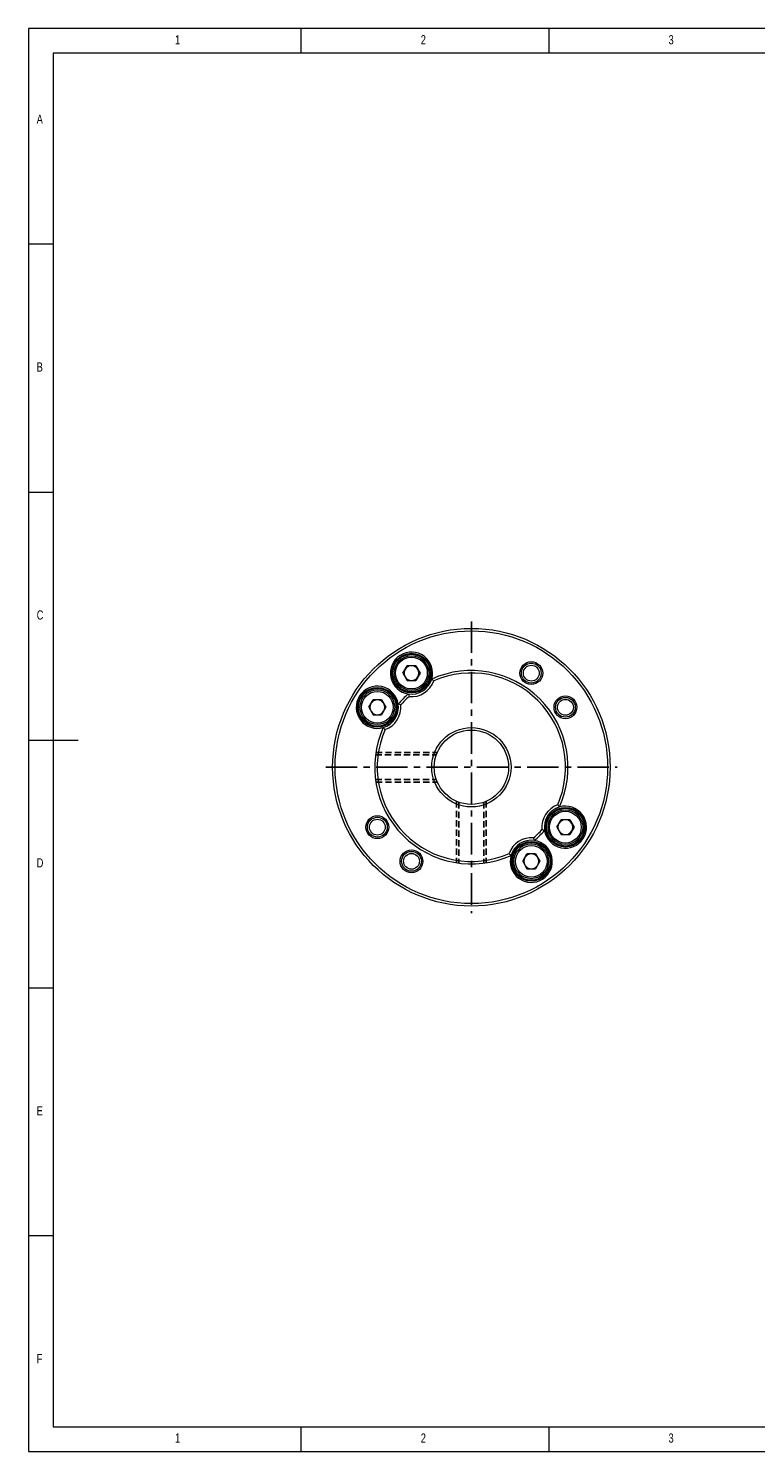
# Model space of a CAD drawing. Header units: millimetres. Extents: x 5 to 415, y 5 to 292.
# Tile 1 of 5: x 5 to 152, y 5 to 292. Entities that reach past the tile are written whole.
import ezdxf

# ---------------------------------------------------------------- set-up
doc = ezdxf.new("R2010")
doc.units = ezdxf.units.MM
doc.linetypes.add('CENTER', pattern=[10.16, 6.35, -1.27, 1.27, -1.27])
doc.linetypes.add('HIDDEN', pattern=[1.905, 1.27, -0.635])
doc.styles.add('SLDTEXTSTYLE0', font='TXT', dxfattribs={"width": 0.75})

msp = doc.modelspace()

# ---------------------------------------------------------------- linework, layer by layer
at = {"color": 7, "linetype": 'Continuous', "lineweight": 0}
for p, q in [((415, 292), (5, 292)), ((5, 292), (5, 5)), ((60, 287), (60, 292)), ((110, 292), (110, 287)), ((410, 287), (10, 287)), ((10, 287), (10, 10)), ((10, 248.5), (5, 248.5)), ((5, 198.5), (10, 198.5)), ((5, 148.5), (15, 148.5)), ((5, 98.5), (10, 98.5)), ((10, 48.5), (5, 48.5)), ((10, 10), (227.8, 10)), ((60, 5), (60, 10)), ((110, 10), (110, 5)), ((5, 5), (415, 5))]:
    msp.add_line(p, q, dxfattribs=at)
at = {"color": 1, "linetype": 'CENTER'}
for p, q in [((94.379, 172.41), (94.379, 113.61)), ((64.979, 143.01), (123.779, 143.01))]:
    msp.add_line(p, q, dxfattribs=at)
at = {"color": 7, "linetype": 'Continuous', "lineweight": 15}
for p, q in [((80.558, 161.986), (81.424, 163.486)), ((80.558, 161.986), (81.424, 160.486)), ((83.156, 163.486), (81.424, 163.486)), ((83.156, 163.486), (84.022, 161.986)), ((84.022, 161.986), (83.156, 160.486)), ((81.424, 160.486), (83.156, 160.486)), ((73.671, 155.099), (74.537, 156.599)), ((73.671, 155.099), (74.537, 153.599)), ((76.269, 156.599), (74.537, 156.599)), ((76.269, 156.599), (77.135, 155.099)), ((77.135, 155.099), (76.269, 153.599)), ((74.537, 153.599), (76.269, 153.599)), ((111.623, 130.92), (112.489, 132.42)), ((114.221, 132.42), (112.489, 132.42)), ((114.221, 132.42), (115.087, 130.92)), ((111.623, 130.92), (112.489, 129.42)), ((112.489, 129.42), (114.221, 129.42)), ((115.087, 130.92), (114.221, 129.42)), ((104.736, 124.033), (105.602, 125.533)), ((104.736, 124.033), (105.602, 122.533)), ((107.334, 125.533), (105.602, 125.533)), ((107.334, 125.533), (108.2, 124.033)), ((108.2, 124.033), (107.334, 122.533)), ((105.602, 122.533), (107.334, 122.533))]:
    msp.add_line(p, q, dxfattribs=at)
at = {"color": 5, "linetype": 'HIDDEN'}
for p, q in [((75.04, 145.51), (87.308, 145.51)), ((75.111, 146.01), (87.505, 146.01)), ((75.04, 140.51), (87.308, 140.51)), ((75.111, 140.01), (87.505, 140.01)), ((91.379, 136.136), (91.379, 123.742)), ((91.879, 135.939), (91.879, 123.671)), ((96.879, 135.939), (96.879, 123.671)), ((97.379, 136.136), (97.379, 123.742))]:
    msp.add_line(p, q, dxfattribs=at)
at = {"color": 7, "linetype": 'Continuous', "lineweight": 15}
for centre, radius in [((94.379, 143.01), 28), ((94.379, 143.01), 27.5), ((82.29, 161.986), 4), ((82.29, 161.986), 3.8), ((82.29, 161.986), 3.5), ((82.29, 161.986), 3.2), ((106.468, 161.986), 2.3), ((106.468, 161.986), 2), ((106.468, 161.986), 2), ((106.468, 161.986), 1.6), ((75.403, 155.099), 4), ((75.403, 155.099), 3.8), ((75.403, 155.099), 3.5), ((75.403, 155.099), 3.2), ((113.355, 155.099), 2.3), ((113.355, 155.099), 2), ((113.355, 155.099), 2), ((113.355, 155.099), 1.6), ((94.379, 143.01), 8), ((94.379, 143.01), 7.5), ((113.355, 130.92), 4), ((75.403, 130.92), 2.3), ((75.403, 130.92), 2), ((75.403, 130.92), 2), ((75.403, 130.92), 1.6), ((113.355, 130.92), 3.8), ((113.355, 130.92), 3.5), ((113.355, 130.92), 3.2), ((82.29, 124.033), 2.3), ((106.468, 124.033), 4), ((106.468, 124.033), 3.8), ((106.468, 124.033), 3.5), ((106.468, 124.033), 3.2), ((82.29, 124.033), 2), ((82.29, 124.033), 2), ((82.29, 124.033), 1.6)]:
    msp.add_circle(centre, radius, dxfattribs=at)
for centre, radius, start, end in [((82.29, 161.986), 4.25, 343.62574, 261.37426), ((82.29, 161.986), 1.5, 150, 210), ((82.29, 161.986), 1.5, 90, 150), ((82.29, 161.986), 1.5, 210, 270), ((82.29, 161.986), 4.25, 261.37426, 343.62574), ((82.29, 161.986), 1.5, 30, 90), ((82.29, 161.986), 1.5, 270, 330), ((82.29, 161.986), 1.5, 330, 30), ((94.379, 143.01), 19.5, 335.74162, 114.25838), ((74.718, 147.42), 17.732, 47.15792, 48.92812), ((94.379, 143.01), 19, 336.40787, 113.59213), ((75.403, 155.099), 4.25, 8.62574, 286.37426), ((82.29, 161.986), 4.75, 264.22879, 340.77121), ((75.403, 155.099), 1.5, 150, 210), ((75.403, 155.099), 1.5, 90, 150), ((75.403, 155.099), 1.5, 30, 90), ((75.403, 155.099), 4.25, 286.37426, 8.62574), ((75.403, 155.099), 1.5, 330, 30), ((75.403, 155.099), 4.75, 289.22879, 5.77121), ((94.379, 143.01), 19.5, 130.74162, 139.25838), ((74.672, 138.62), 17.812, 72.16205, 73.92422), ((94.379, 143.01), 19, 131.40787, 138.59213), ((98.768, 162.716), 17.812, 196.07578, 197.83795), ((75.403, 155.099), 1.5, 210, 270), ((75.403, 155.099), 1.5, 270, 330), ((94.379, 143.01), 19.5, 155.74162, 294.25838), ((94.379, 143.01), 19, 156.40787, 293.59213), ((89.968, 162.671), 17.732, 221.07188, 222.84208), ((113.355, 130.92), 4.75, 109.22879, 185.77121), ((113.355, 130.92), 4.25, 106.37426, 188.62574), ((113.355, 130.92), 4.25, 188.62574, 106.37426), ((98.79, 123.348), 17.732, 41.07188, 42.84208), ((113.355, 130.92), 1.5, 90, 150), ((113.355, 130.92), 1.5, 30, 90), ((94.379, 143.01), 19, 311.40787, 318.59213), ((94.379, 143.01), 19.5, 310.74162, 319.25838), ((114.086, 147.399), 17.812, 252.16205, 253.92422), ((113.355, 130.92), 1.5, 150, 210), ((113.355, 130.92), 1.5, 210, 270), ((113.355, 130.92), 1.5, 270, 330), ((113.355, 130.92), 1.5, 330, 30), ((106.468, 124.033), 4.75, 84.22879, 160.77121), ((106.468, 124.033), 4.25, 163.62574, 81.37426), ((106.468, 124.033), 4.25, 81.37426, 163.62574), ((89.99, 123.303), 17.812, 16.07578, 17.83795), ((114.04, 138.599), 17.732, 227.15792, 228.92812), ((106.468, 124.033), 1.5, 150, 210), ((106.468, 124.033), 1.5, 90, 150), ((106.468, 124.033), 1.5, 30, 90), ((106.468, 124.033), 1.5, 330, 30), ((106.468, 124.033), 1.5, 210, 270), ((106.468, 124.033), 1.5, 270, 330)]:
    msp.add_arc(centre, radius, start, end, dxfattribs=at)

# ---------------------------------------------------------------- texts
at = {"color": 7, "linetype": 'Continuous', "lineweight": 0, "char_height": 1.852, "attachment_point": 1, "style": 'SLDTEXTSTYLE0'}
for s, insert in [('1', (34.583, 290.646)), ('2', (84.167, 290.646)), ('3', (134.167, 290.646)), ('A', (6.667, 274.646)), ('B', (6.667, 224.646)), ('C', (6.667, 174.646)), ('D', (6.667, 124.646)), ('E', (6.667, 74.646)), ('F', (6.667, 24.646)), ('1', (34.583, 8.646)), ('2', (84.167, 8.646)), ('3', (134.167, 8.646))]:
    msp.add_mtext(s, dxfattribs=dict(at, insert=insert))

doc.saveas('drawing.dxf')
